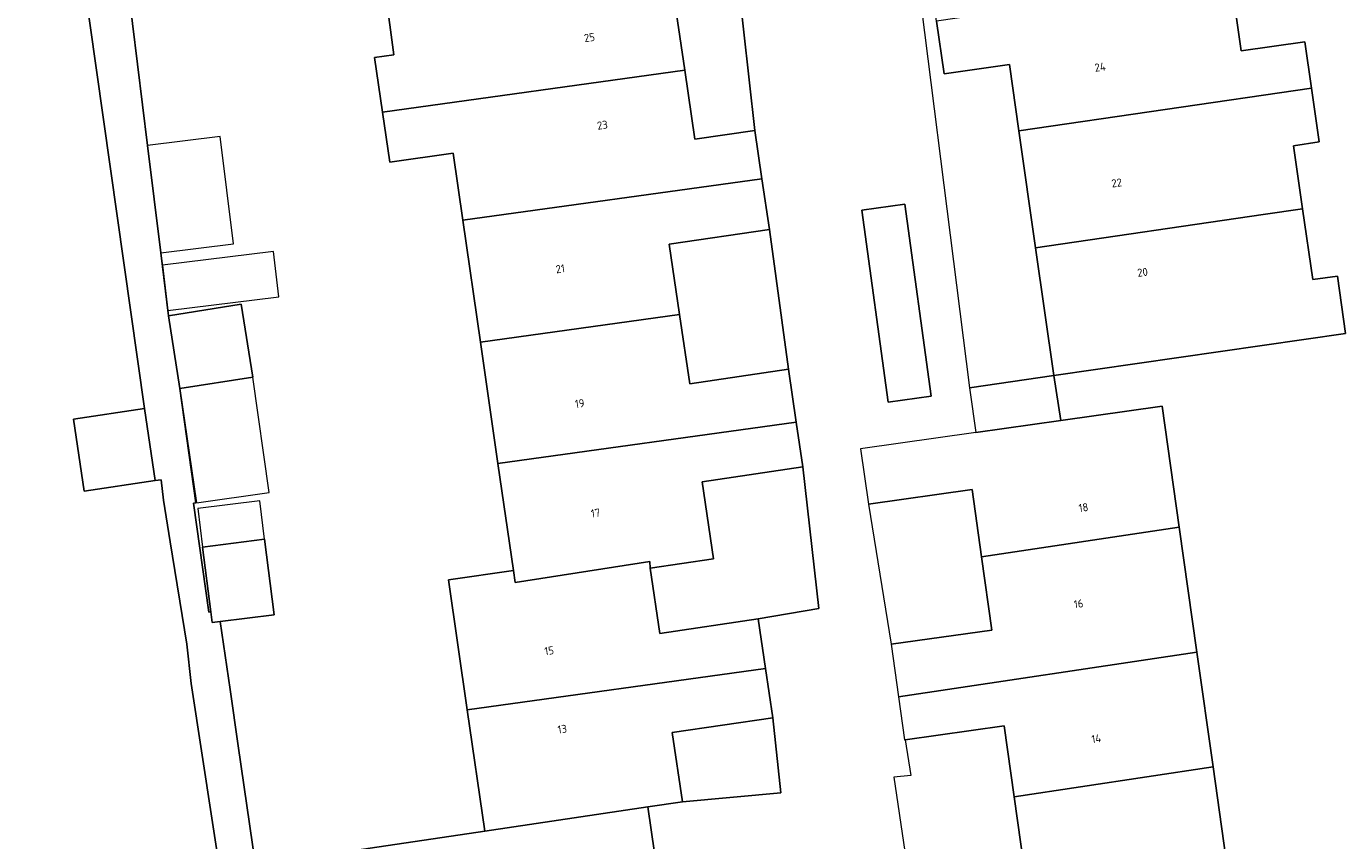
# Model space of a CAD drawing. Header units: metres. Extents: x 102746 to 103541, y 468531 to 469408.
# Tile 19 of 87: x 103050 to 103109, y 468949 to 468986. Entities that reach past the tile are written whole.
import ezdxf
from ezdxf.enums import TextEntityAlignment as Align

# ---------------------------------------------------------------- set-up
doc = ezdxf.new("R2010")
doc.units = ezdxf.units.M
doc.layers.add('B-RO-OG-BGT-G', color=253, linetype='Continuous', lineweight=13)
doc.styles.add('NLCS-ISO-M200-T18', font='txt', dxfattribs={"height": 0.36})

msp = doc.modelspace()

# ---------------------------------------------------------------- linework, layer by layer
at = {"layer": 'B-RO-OG-BGT-G', "color": 252, "flags": 128}
for points in [[(103059.076, 468944.187), (103057.211, 468956.417), (103057.009, 468958.182), (103056.265, 468962.752), (103055.963, 468964.612), (103055.858, 468965.529), (103055.601, 468965.49), (103052.426, 468965.019), (103051.949, 468968.235), (103055.124, 468968.706), (103048.997, 469011.894)], [(103048.997, 469011.894), (103055.124, 468968.706), (103055.601, 468965.49), (103055.858, 468965.529), (103055.963, 468964.612), (103056.265, 468962.752), (103057.009, 468958.182), (103057.211, 468956.417), (103059.076, 468944.187)], [(103095.436, 469008.867), (103100.594, 469009.605), (103101.401, 469003.961), (103101.968, 469000), (103102.15, 468998.731), (103102.911, 468993.405), (103103.691, 468987.957), (103104.157, 468984.697), (103106.996, 468985.103), (103107.291, 468983.04), (103107.636, 468980.627), (103106.487, 468980.463), (103106.896, 468977.643), (103107.356, 468974.477), (103108.453, 468974.634), (103108.822, 468972.061), (103095.778, 468970.195), (103096.086, 468968.182), (103100.614, 468968.822), (103101.381, 468963.401), (103102.17, 468957.82), (103102.896, 468952.692), (103103.665, 468947.252)], [(103080.886, 468994.753), (103082.406, 468981.147), (103082.726, 468978.986), (103083.062, 468976.718), (103083.906, 468970.474), (103084.257, 468968.106), (103084.554, 468966.101), (103085.27, 468959.778), (103082.552, 468959.312), (103082.881, 468957.092), (103083.207, 468954.889), (103083.57, 468951.538), (103079.168, 468951.133), (103077.621, 468950.904), (103077.924, 468948.856)], [(103053.912, 468991.395), (103055.259, 468980.469), (103055.85, 468975.666), (103056.196, 468972.861), (103059.446, 468973.371), (103059.957, 468970.121), (103056.706, 468969.61), (103057.421, 468964.49), (103057.305, 468964.474), (103058.002, 468959.615), (103058.085, 468959.627), (103057.717, 468962.513), (103060.489, 468962.866), (103060.918, 468959.494), (103058.504, 468959.186), (103058.942, 468956.158), (103059.308, 468953.626), (103060.078, 468948.305), (103070.333, 468949.824), (103069.552, 468955.24), (103068.713, 468961.055), (103071.613, 468961.474), (103070.923, 468966.253), (103070.141, 468971.674), (103069.355, 468977.127), (103068.921, 468980.132), (103066.082, 468979.722), (103065.759, 468981.963), (103065.408, 468984.4), (103066.265, 468984.523), (103065.887, 468987.326)], [(103077.924, 468948.856), (103077.621, 468950.904), (103070.333, 468949.824), (103060.078, 468948.305), (103059.308, 468953.626), (103058.942, 468956.158), (103058.504, 468959.186), (103058.146, 468959.141), (103058.085, 468959.627), (103058.002, 468959.615), (103057.305, 468964.474), (103057.421, 468964.49), (103056.706, 468969.61), (103056.196, 468972.861), (103055.85, 468975.666), (103055.259, 468980.469), (103053.912, 468991.395)]]:
    msp.add_lwpolyline(points, dxfattribs=at)
for points in [[(103092.874, 469002.716), (103092.423, 469005.872), (103087.895, 469005.224), (103087.536, 469007.737), (103086.71, 469007.593), (103087.918, 469000), (103089.133, 468992.363), (103092.004, 468969.636), (103095.778, 468970.195), (103094.961, 468975.901), (103094.213, 468981.13), (103093.79, 468984.086), (103090.866, 468983.668), (103090.527, 468986.035), (103090.195, 468988.354), (103094.708, 468989), (103094.258, 468992.142), (103093.837, 468995.087), (103089.351, 468994.445), (103089.012, 468996.813), (103088.717, 468998.872), (103093.33, 468999.532), (103093.263, 469000)], [(103078.498, 468989.07), (103079.272, 468983.841), (103079.73, 468980.751), (103082.406, 468981.147), (103080.886, 468994.753), (103085.098, 468995.512), (103084.626, 468999.121), (103080.08, 468998.448), (103080.628, 468994.754), (103077.72, 468994.323)], [(103079.272, 468983.841), (103078.498, 468989.07), (103067.868, 468987.593), (103065.887, 468987.326), (103066.265, 468984.523), (103065.408, 468984.4), (103065.759, 468981.963)], [(103090.527, 468986.035), (103090.866, 468983.668), (103093.79, 468984.086), (103094.213, 468981.13), (103107.291, 468983.04), (103106.996, 468985.103), (103104.157, 468984.697), (103103.691, 468987.957)], [(103082.726, 468978.986), (103082.406, 468981.147), (103079.73, 468980.751), (103079.272, 468983.841), (103065.759, 468981.963), (103066.082, 468979.722), (103068.921, 468980.132), (103069.355, 468977.127)], [(103106.896, 468977.643), (103106.487, 468980.463), (103107.636, 468980.627), (103107.291, 468983.04), (103094.213, 468981.13), (103094.961, 468975.901), (103105.134, 468977.386)], [(103058.507, 468980.873), (103055.259, 468980.469), (103055.85, 468975.666), (103059.099, 468976.072)], [(103079.039, 468972.911), (103078.574, 468976.053), (103083.062, 468976.718), (103082.726, 468978.986), (103069.355, 468977.127), (103070.141, 468971.674)], [(103089.117, 468977.847), (103087.191, 468977.582), (103088.369, 468969.002), (103090.295, 468969.266)], [(103089.117, 468977.847), (103090.295, 468969.266), (103088.369, 468969.002), (103087.191, 468977.582)], [(103095.778, 468970.195), (103108.822, 468972.061), (103108.453, 468974.634), (103107.356, 468974.477), (103106.896, 468977.643), (103105.134, 468977.386), (103094.961, 468975.901)], [(103083.062, 468976.718), (103078.574, 468976.053), (103079.039, 468972.911), (103079.497, 468969.821), (103083.906, 468970.474)], [(103055.918, 468975.115), (103056.168, 468973.089), (103061.131, 468973.701), (103060.881, 468975.727)], [(103056.706, 468969.61), (103059.957, 468970.121), (103059.446, 468973.371), (103056.196, 468972.861)], [(103070.141, 468971.674), (103070.923, 468966.253), (103084.257, 468968.106), (103083.906, 468970.474), (103079.497, 468969.821), (103079.039, 468972.911)], [(103059.957, 468970.121), (103056.706, 468969.61), (103057.441, 468964.493), (103060.698, 468964.961)], [(103092.284, 468967.644), (103096.086, 468968.182), (103095.778, 468970.195), (103092.004, 468969.636), (103092.017, 468969.53)], [(103092.546, 468962.077), (103101.381, 468963.401), (103100.614, 468968.822), (103096.086, 468968.182), (103092.284, 468967.644), (103087.133, 468966.915), (103087.483, 468964.441), (103092.119, 468965.097)], [(103055.124, 468968.706), (103051.949, 468968.235), (103052.426, 468965.019), (103055.601, 468965.49)], [(103071.613, 468961.474), (103071.694, 468960.935), (103077.719, 468961.869), (103077.724, 468961.571), (103080.567, 468961.992), (103080.057, 468965.435), (103084.554, 468966.101), (103084.257, 468968.106), (103070.923, 468966.253)], [(103084.554, 468966.101), (103080.057, 468965.435), (103080.567, 468961.992), (103077.724, 468961.571), (103078.155, 468958.66), (103082.552, 468959.312), (103085.27, 468959.778)], [(103092.546, 468962.077), (103092.119, 468965.097), (103087.483, 468964.441), (103088.501, 468958.171), (103093.009, 468958.808)], [(103057.717, 468962.513), (103060.489, 468962.866), (103060.269, 468964.592), (103057.497, 468964.239)], [(103101.381, 468963.401), (103092.546, 468962.077), (103093.009, 468958.808), (103088.501, 468958.171), (103088.833, 468955.822), (103102.17, 468957.82)], [(103058.504, 468959.186), (103060.918, 468959.494), (103060.489, 468962.866), (103057.717, 468962.513), (103058.085, 468959.627), (103058.146, 468959.141)], [(103077.724, 468961.571), (103077.719, 468961.869), (103071.694, 468960.935), (103071.613, 468961.474), (103068.713, 468961.055), (103069.552, 468955.24), (103082.881, 468957.092), (103082.552, 468959.312), (103078.155, 468958.66)], [(103102.17, 468957.82), (103088.833, 468955.822), (103089.106, 468953.895), (103089.128, 468953.898), (103093.553, 468954.524), (103094.001, 468951.359), (103102.896, 468952.692)], [(103083.207, 468954.889), (103082.881, 468957.092), (103069.552, 468955.24), (103070.333, 468949.824), (103077.621, 468950.904), (103079.168, 468951.133), (103078.71, 468954.223)], [(103083.207, 468954.889), (103078.71, 468954.223), (103079.168, 468951.133), (103083.57, 468951.538)], [(103094.188, 468918.514), (103093.716, 468921.847), (103089.339, 468921.228), (103089.038, 468923.355), (103088.741, 468925.455), (103093.016, 468926.06), (103092.511, 468929.628), (103095.365, 468930.032), (103094.661, 468935.009), (103093.935, 468940.141), (103093.444, 468943.616), (103090.607, 468943.215), (103090.319, 468945.252), (103089.993, 468947.553), (103094.45, 468948.183), (103094.001, 468951.359), (103093.553, 468954.524), (103089.128, 468953.898), (103089.385, 468952.3), (103088.626, 468952.23), (103091.269, 468934.308), (103086.873, 468933.73), (103089.167, 468917.768)], [(103094.001, 468951.359), (103094.45, 468948.183), (103089.993, 468947.553), (103090.319, 468945.252), (103103.665, 468947.252), (103102.896, 468952.692)]]:
    msp.add_lwpolyline(points, close=True, dxfattribs=at)

# ---------------------------------------------------------------- texts
at = {"layer": 'B-RO-OG-BGT-G', "color": 252, "style": 'NLCS-ISO-M200-T18'}
for s, rotation, p in [('25', 8.4, (103075.013, 468985.298)), ('24', 8.1, (103097.846, 468983.978)), ('23', 8.4, (103075.592, 468981.384)), ('22', 8.1, (103098.587, 468978.798)), ('21', 8.2, (103073.709, 468974.958)), ('20', 8.1, (103099.742, 468974.803)), ('19', 8.2, (103074.577, 468968.939)), ('17', 8.2, (103075.284, 468964.041)), ('18', 8, (103097.101, 468964.286)), ('16', 8.1, (103096.882, 468959.983)), ('15', 8.2, (103073.212, 468957.886)), ('13', 8.4, (103073.795, 468954.381)), ('14', 8.1, (103097.674, 468953.954))]:
    msp.add_text(s, height=0.36, rotation=rotation, dxfattribs=at).set_placement(p, align=Align.MIDDLE)

doc.saveas('drawing.dxf')
